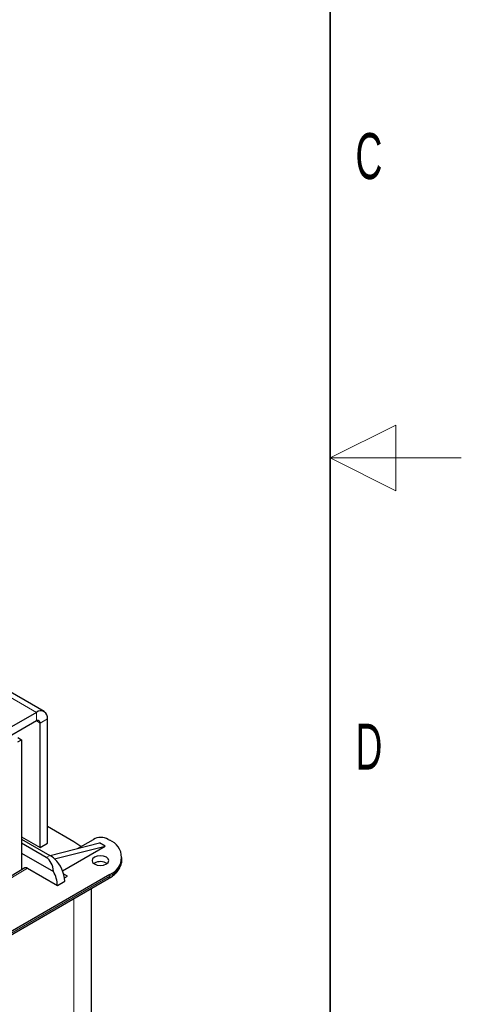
# Model space of a CAD drawing. Header units: millimetres. Extents: x 5 to 418, y 2 to 292.
# Tile 38 of 39: x 384 to 418, y 106 to 181. Entities that reach past the tile are written whole.
import ezdxf

# ---------------------------------------------------------------- set-up
doc = ezdxf.new("R2010")
doc.units = ezdxf.units.MM
doc.layers.add('SLD-0', color=7, linetype='Continuous')
doc.styles.add('SLDTEXTSTYLE0', font='TXT', dxfattribs={"width": 0.605})

msp = doc.modelspace()

# ---------------------------------------------------------------- linework, layer by layer
at = {"color": 7, "linetype": 'Continuous', "lineweight": 25}
for p, q in [((386.2198, 127.9196), (379.4659, 131.8185)), ((385.6198, 127.8601), (373.7404, 121.0023)), ((385.6198, 127.2069), (373.7404, 120.3491)), ((385.9027, 117.5717), (385.9027, 127.0436)), ((386.4684, 117.8983), (386.4684, 127.3701)), ((384.2056, 125.9329), (384.4885, 125.7696)), ((384.2056, 125.6064), (384.4885, 125.7696)), ((384.4885, 125.7696), (384.4885, 115.8565)), ((388.4765, 118.004), (386.4684, 119.1633)), ((384.4885, 118.3881), (385.9027, 117.5717)), ((384.4885, 118.2084), (386.6522, 116.9593)), ((386.3694, 116.796), (384.4885, 117.8818)), ((385.9027, 117.5717), (386.4684, 117.8983)), ((386.66, 116.9547), (390.4282, 117.9142)), ((389.01, 117.6344), (388.4765, 118.004)), ((388.7582, 117.489), (389.9615, 118.1837)), ((390.8524, 117.6693), (390.4282, 117.9142)), ((391.0928, 118.1837), (391.206, 118.1183)), ((384.4885, 117.1306), (386.9213, 115.7262)), ((387.0058, 116.6898), (390.8524, 117.6693)), ((387.6092, 115.7971), (390.8524, 117.6693)), ((387.0058, 116.6897), (387.0055, 116.69)), ((390.0463, 116.3712), (389.9961, 116.3385)), ((392.1432, 116.6814), (392.1432, 116.8121)), ((384.7393, 116.0063), (378.1179, 112.0531)), ((384.941, 115.9875), (387.2179, 114.6731)), ((371.0979, 103.6317), (391.1231, 115.1921)), ((391.206, 115.5058), (371.1807, 103.9455)), ((387.2179, 114.6731), (387.7836, 114.9997)), ((387.9816, 115.3752), (387.701, 115.5372)), ((387.7645, 115.2499), (387.9816, 115.3752)), ((389.8239, 87.9719), (389.8239, 114.442))]:
    msp.add_line(p, q, dxfattribs=at)
at = {"color": 7, "linetype": 'Continuous', "lineweight": 18}
for p, q in [((379.4659, 131.4127), (385.6198, 127.8601)), ((385.6198, 127.2069), (385.6198, 127.8601)), ((385.6198, 127.2069), (385.9027, 127.0436)), ((386.4684, 127.3701), (385.9027, 127.0436)), ((386.6522, 116.9593), (386.3694, 116.796)), ((378.3249, 112.0375), (384.941, 115.9875)), ((391.206, 115.3752), (371.1807, 103.8149)), ((391.206, 115.5058), (391.206, 115.3752)), ((388.4765, 113.6642), (388.4765, 86.0942))]:
    msp.add_line(p, q, dxfattribs=at)
at = {"color": 7, "linetype": 'Continuous', "lineweight": 25, "flags": 128}
msp.add_lwpolyline([(390.0463, 116.8284), (389.9076, 116.7086), (389.8589, 116.5672), (389.9076, 116.4258), (390.0463, 116.3059), (390.254, 116.2258), (390.4989, 116.1977), (390.7438, 116.2258), (390.9514, 116.3059), (391.0902, 116.4258), (391.1389, 116.5672), (391.0902, 116.7086), (390.9514, 116.8284), (390.7438, 116.9085), (390.4989, 116.9366), (390.254, 116.9085), (390.0463, 116.8284)], dxfattribs=at)
at = {"color": 7, "linetype": 'Continuous', "lineweight": 25}
for centre, radius, start, end in [((385.9511, 127.4541), 0.5241, 350.785963, 129.203285), ((385.7302, 127.0716), 0.1747, 350.785963, 129.203285), ((390.5272, 117.0919), 1.2296, 62.609672, 117.390328), ((390.7102, 116.8121), 1.3972, 290.783421, 69.216579), ((385.7049, 115.3501), 1.8673, 45.854567, 59.516293), ((385.2817, 114.8723), 2.5051, 2.915292, 46.511408), ((390.4963, 115.5442), 0.9414, 57.535675, 118.55302), ((384.9439, 114.6009), 2.2751, 1.817898, 29.643778)]:
    msp.add_arc(centre, radius, start, end, dxfattribs=at)
at = {"color": 7, "linetype": 'Continuous', "lineweight": 18}
for centre, radius, start, end in [((390.5418, 116.8411), 1.6094, 294.374658, 354.305201), ((391.01, 115.3536), 0.1972, 305.013333, 6.298848)]:
    msp.add_arc(centre, radius, start, end, dxfattribs=at)
at = {"color": 7, "linetype": 'Continuous', "lineweight": 25}
for centre, major_axis, ratio, start_param, end_param in [((385.4991, 114.9871), (0.7724, 1.8573), 0.6463006, 5.3694244, 6.199256), ((384.941, 115.6609), (-0.2, 0.3464), 0.5773815, 5.4977272, 6.2915891)]:
    msp.add_ellipse(centre, major_axis=major_axis, ratio=ratio, start_param=start_param, end_param=end_param, dxfattribs=at)
msp.add_open_spline([(391.1175, 115.196), (391.1919, 115.2385), (391.3863, 115.3496), (391.6452, 115.5712), (391.8925, 115.8576), (392.0616, 116.1863), (392.1475, 116.4677), (392.1338, 116.6331), (392.1304, 116.6752)], degree=3, knots=[0, 0, 0, 0, 0.1211477, 0.3164419, 0.5153917, 0.7184198, 0.928489, 1, 1, 1, 1], dxfattribs=at)
at = {"layer": 'SLD-0', "lineweight": 35}
msp.add_line((408, 12), (408, 282.5), dxfattribs=at)
at = {"layer": 'SLD-0', "lineweight": 18}
for p, q in [((413, 149.75), (408, 147.25)), ((413, 144.75), (413, 149.75)), ((418, 147.25), (408, 147.25)), ((408, 147.25), (413, 144.75))]:
    msp.add_line(p, q, dxfattribs=at)

# ---------------------------------------------------------------- texts
at = {"layer": 'SLD-0', "char_height": 3.5, "attachment_point": 2, "style": 'SLDTEXTSTYLE0'}
for s, insert in [('C', (410.9597, 172.0011)), ('D', (410.9597, 127.0011))]:
    msp.add_mtext(s, dxfattribs=dict(at, insert=insert))

doc.saveas('drawing.dxf')
